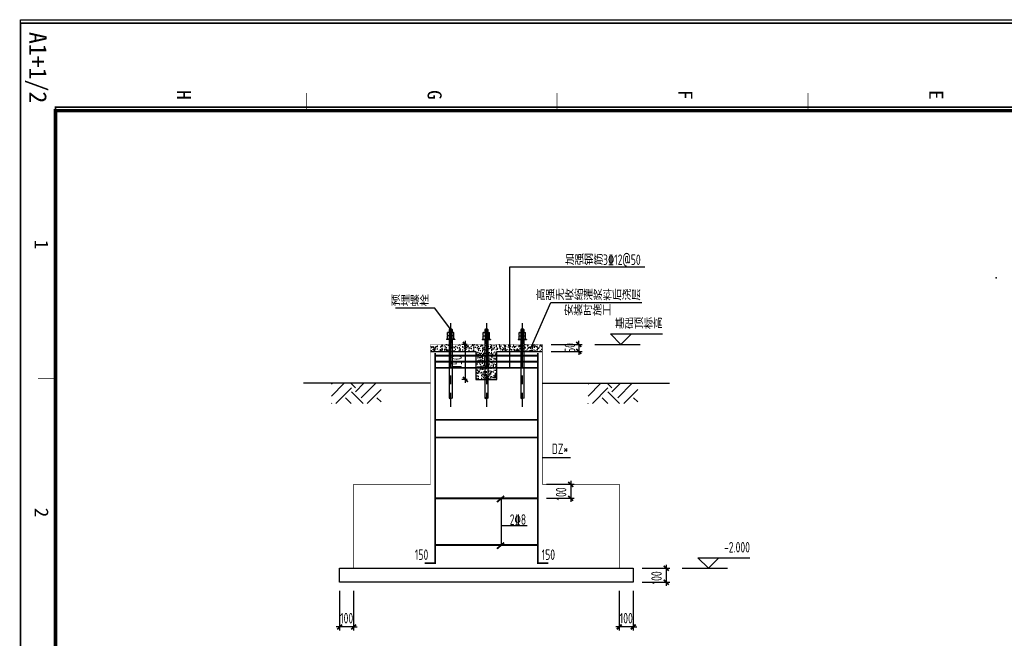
# Model space of a CAD drawing. Extents: x -294221 to 474257, y -25219 to 114942.
# Tile 25 of 69: x -58515 to -30347, y 97251 to 114942. Entities that reach past the tile are written whole.
import ezdxf
from ezdxf.enums import TextEntityAlignment as Align

# ---------------------------------------------------------------- set-up
doc = ezdxf.new("R2010")
doc.units = 0
doc.header["$LTSCALE"] = 1000
doc.linetypes.add('CENTER', pattern=[2, 1.25, -0.25, 0.25, -0.25])
for name, color, linetype in [('AXIS_DE', 253, 'CENTER'), ('BORDER', 7, 'Continuous'), ('COLU', 7, 'Continuous'), ('DIM', 3, 'Continuous'), ('THIN', 7, 'Continuous'), ('TXT', 12, 'Continuous'), ('承台', 2, 'Continuous'), ('文字', 7, 'Continuous'), ('柱', 2, 'Continuous')]:
    doc.layers.add(name, color=color, linetype=linetype)
doc.styles.add('QC_宋体', font='txt')
doc.styles.add('TSSD_Rein', font='Tssdeng.shx', dxfattribs={"width": 0.7, "bigfont": '@@tssdchn.shx'})
doc.dimstyles.new('TSSD_25_100', dxfattribs={"dimtxt": 400, "dimasz": 100, "dimexe": 100, "dimexo": 250, "dimgap": 100, "dimtad": 1, "dimdec": 0, "dimlfac": 0.25, "dimzin": 0, "dimdsep": 46, "dimtxsty": 'TSSD_Rein', "dimblk": 'ARCHTICK', "dimcen": 0, "dimdle": 100, "dimclrt": 7, "dimadec": 0, "dimazin": 0, "dimtfac": 1, "dimtdec": 0, "dimtix": 1, "dimtmove": 2, "dimatfit": 3, "dimldrblk": 'ARCHTICK', "dimfxl": 0, "dimtolj": 1, "dimtzin": 0, "dimarcsym": 0})

# ---------------------------------------------------------------- blocks, each defined once
blk = doc.blocks.new('_ArchTick')
at = {"color": 0, "linetype": 'ByBlock', "const_width": 0.5}
blk.add_lwpolyline([(-0.71, -0.71), (0.71, 0.71)], dxfattribs=at)
blk = doc.blocks.new('*D717')
at = {"layer": 'Defpoints', "color": 0}
for p in [(-49362, 98855), (-48962, 98855), (-49362, 97576)]:
    blk.add_point(p, dxfattribs=at)
at = {"layer": 'DIM', "color": 0, "lineweight": -2}
for p, q in [((-49362, 98605), (-49362, 97476)), ((-48962, 98605), (-48962, 97476)), ((-49362, 97576), (-49462, 97576)), ((-48962, 97576), (-49362, 97576)), ((-48962, 97576), (-48862, 97576))]:
    blk.add_line(p, q, dxfattribs=at)
at = {"layer": 'DIM', "color": 0, "lineweight": -2, "xscale": 100, "yscale": 100, "zscale": 100}
blk.add_blockref('_ArchTick', (-49362, 97576), dxfattribs=at)
at = {"layer": 'DIM', "color": 0, "lineweight": -2, "xscale": 100, "yscale": 100, "zscale": 100, "rotation": 180}
blk.add_blockref('_ArchTick', (-48962, 97576), dxfattribs=at)
at = {"layer": 'DIM', "color": 7, "insert": (-49162, 97826), "char_height": 300, "attachment_point": 5, "style": 'TSSD_Rein'}
blk.add_mtext('\\A1;100', dxfattribs=at)
blk = doc.blocks.new('*D718')
at = {"layer": 'Defpoints', "color": 0}
for p in [(-40962, 99255), (-40962, 98855), (-40020, 98855)]:
    blk.add_point(p, dxfattribs=at)
at = {"layer": 'DIM', "color": 0, "lineweight": -2}
for p, q in [((-40712, 99255), (-39920, 99255)), ((-40020, 99355), (-40020, 98755)), ((-40712, 98855), (-39920, 98855))]:
    blk.add_line(p, q, dxfattribs=at)
at = {"layer": 'DIM', "color": 0, "lineweight": -2, "xscale": 100, "yscale": 100, "zscale": 100}
for p, rotation in [((-40020, 99255), 90), ((-40020, 98855), 270)]:
    blk.add_blockref('_ArchTick', p, dxfattribs=dict(at, rotation=rotation))
at = {"layer": 'DIM', "color": 7, "insert": (-40295, 98980), "char_height": 300, "attachment_point": 5, "rotation": 90, "style": 'TSSD_Rein'}
blk.add_mtext('\\A1;100', dxfattribs=at)
blk = doc.blocks.new('*D719')
at = {"layer": 'Defpoints', "color": 0}
for p in [(-41362, 98855), (-40962, 98855), (-41362, 97576)]:
    blk.add_point(p, dxfattribs=at)
at = {"layer": 'DIM', "color": 0, "lineweight": -2}
for p, q in [((-41362, 98605), (-41362, 97476)), ((-40962, 98605), (-40962, 97476)), ((-41362, 97576), (-41462, 97576)), ((-40962, 97576), (-41362, 97576)), ((-40962, 97576), (-40862, 97576))]:
    blk.add_line(p, q, dxfattribs=at)
at = {"layer": 'DIM', "color": 0, "lineweight": -2, "xscale": 100, "yscale": 100, "zscale": 100}
blk.add_blockref('_ArchTick', (-41362, 97576), dxfattribs=at)
at = {"layer": 'DIM', "color": 0, "lineweight": -2, "xscale": 100, "yscale": 100, "zscale": 100, "rotation": 180}
blk.add_blockref('_ArchTick', (-40962, 97576), dxfattribs=at)
at = {"layer": 'DIM', "color": 7, "insert": (-41162, 97826), "char_height": 300, "attachment_point": 5, "style": 'TSSD_Rein'}
blk.add_mtext('\\A1;100', dxfattribs=at)
blk = doc.blocks.new('*D720')
at = {"layer": 'Defpoints', "color": 0}
for p in [(-43562, 105655), (-43562, 105455), (-42523, 105455)]:
    blk.add_point(p, dxfattribs=at)
at = {"layer": 'DIM', "color": 0, "lineweight": -2}
for p, q in [((-43312, 105655), (-42423, 105655)), ((-42523, 105655), (-42523, 105755)), ((-42523, 105655), (-42523, 105455)), ((-43312, 105455), (-42423, 105455)), ((-42523, 105455), (-42523, 105355))]:
    blk.add_line(p, q, dxfattribs=at)
at = {"layer": 'DIM', "color": 0, "lineweight": -2, "xscale": 100, "yscale": 100, "zscale": 100}
for p, rotation in [((-42523, 105655), 270), ((-42523, 105455), 90)]:
    blk.add_blockref('_ArchTick', p, dxfattribs=dict(at, rotation=rotation))
at = {"layer": 'DIM', "color": 7, "insert": (-42773, 105555), "char_height": 300, "attachment_point": 5, "rotation": 90, "style": 'TSSD_Rein'}
blk.add_mtext('\\A1;50', dxfattribs=at)
blk = doc.blocks.new('*D721')
at = {"layer": 'Defpoints', "color": 0}
for p in [(-45765, 105655), (-45462, 105655), (-45462, 104655)]:
    blk.add_point(p, dxfattribs=at)
at = {"layer": 'DIM', "color": 0, "lineweight": -2}
for p, q in [((-45712, 105655), (-45865, 105655)), ((-45765, 104555), (-45765, 105755)), ((-45712, 104655), (-45865, 104655))]:
    blk.add_line(p, q, dxfattribs=at)
at = {"layer": 'DIM', "color": 0, "lineweight": -2, "xscale": 100, "yscale": 100, "zscale": 100}
for p, rotation in [((-45765, 105655), 90), ((-45765, 104655), 270)]:
    blk.add_blockref('_ArchTick', p, dxfattribs=dict(at, rotation=rotation))
at = {"layer": 'DIM', "color": 7, "insert": (-46015, 105155), "char_height": 300, "attachment_point": 5, "rotation": 90, "style": 'TSSD_Rein'}
blk.add_mtext('\\A1;150', dxfattribs=at)
blk = doc.blocks.new('*D722')
at = {"layer": 'Defpoints', "color": 0}
for p in [(-43693, 101655), (-43693, 101255), (-42751, 101255)]:
    blk.add_point(p, dxfattribs=at)
at = {"layer": 'DIM', "color": 0, "lineweight": -2}
for p, q in [((-42751, 101755), (-42751, 101155)), ((-43443, 101655), (-42651, 101655)), ((-43443, 101255), (-42651, 101255))]:
    blk.add_line(p, q, dxfattribs=at)
at = {"layer": 'DIM', "color": 0, "lineweight": -2, "xscale": 100, "yscale": 100, "zscale": 100}
for p, rotation in [((-42751, 101655), 90), ((-42751, 101255), 270)]:
    blk.add_blockref('_ArchTick', p, dxfattribs=dict(at, rotation=rotation))
at = {"layer": 'DIM', "color": 7, "insert": (-43026, 101380), "char_height": 300, "attachment_point": 5, "rotation": 90, "style": 'TSSD_Rein'}
blk.add_mtext('\\A1;100', dxfattribs=at)
blk = doc.blocks.new('A1+0.5E图框')
for points, const_width in [([(0, 0), (1261, 0), (1261, 594), (0, 594)], 0.5), ([(25, 10), (1251, 10), (1251, 584), (25, 584)], 1)]:
    blk.add_lwpolyline(points, close=True, dxfattribs=dict(const_width=const_width))
at = {"const_width": 0.2}
for points in [[(25, 225.25), (20, 225.25)], [(25, 153.5), (20, 153.5)], [(25, 81.75), (20, 81.75)], [(101.62, 10), (101.62, 5)]]:
    blk.add_lwpolyline(points, dxfattribs=at)
at = {"style": 'QC_宋体'}
for s, p in [('E', (20.5, 261.96)), ('F', (20.5, 190.21)), ('G', (20.5, 118.46)), ('H', (20.5, 46.71)), ('1', (63.31, 6)), ('2', (139.94, 6))]:
    blk.add_text(s, height=4, dxfattribs=at).set_placement(p, align=Align.MIDDLE_CENTER)
at = {"layer": 'Defpoints', "color": 6, "style": 'QC_宋体'}
blk.add_text('A1+1/2', height=5, dxfattribs=at).set_placement((2.5, 2.5))

msp = doc.modelspace()

# ---------------------------------------------------------------- hatches: boundary and pattern name
at = {"linetype": 'ByBlock'}
h = msp.add_hatch(dxfattribs=at)
h.set_pattern_fill('AR-CONC', color=256, scale=1.957439, style=0)
h.set_pattern_definition([(50, (-4862917.4, 2394778.5), (182.184669, -15.9390855), [19.05, -209.55]), (355, (-4862917.4, 2394778.5), (-35.242826, 191.056643), [15.24, -167.64]), (100.451, (-4862902.22, 2394777.17), (146.9425017, 175.116688), [16.19, -178.09]), (46.1842, (-4862917.4, 2394829.3), (271.079041, -42.042328), [28.575, -314.325]), (96.6356, (-4862894.8, 2394825.8), (237.404234, 247.425556), [24.285, -267.135]), (351.184, (-4862917.4, 2394829.3), (237.404606, 247.425118), [22.86, -251.46]), (21, (-4862892, 2394816.6), (151.61488, -102.2655185), [19.05, -209.55]), (326, (-4862892, 2394816.6), (61.8020283, 184.187966), [15.24, -167.64]), (71.4514, (-4862879.36, 2394808.07), (213.416491, 81.922858), [16.19, -178.09]), (37.5, (-4862917.4, 2394778.495), (3.08860325, 84.5550389), [0, -165.608, 0, -170.18, 0, -168.275]), (7.5, (-4862917.4, 2394778.495), (66.8196625, 100.1805748), [0, -97.028, 0, -161.798, 0, -64.135]), (327.5, (-4862974.04, 2394778.495), (135.5905952, -5.728744), [0, -63.5, 0, -198.12, 0, -262.89]), (317.5, (-4862999.44, 2394778.5), (148.1291814, 25.426491), [0, -82.55, 0, -131.572, 0, -186.69])])
h.paths.add_polyline_path([(-45462.454, 104654.588), (-44862.454, 104654.588), (-44862.454, 105454.588), (-43562.454, 105454.588), (-43562.454, 105654.588), (-46762.454, 105654.588), (-46762.454, 105454.588), (-45462.454, 105454.588)])
h = msp.add_hatch()
h.set_pattern_fill('EARTH', color=0, scale=195.743931, angle=45)
h.set_pattern_definition([(45, (-4915875.54, 2558265.93), (6e-14, 898.02561), [635, -635]), (45, (-4916043.9, 2558434.3), (6e-14, 898.02561), [635, -635]), (45, (-4916212.3, 2558602.7), (6e-14, 898.02561), [635, -635]), (135, (-4916212.3, 2558714.95), (-898.02561, 6e-14), [635, -635]), (135, (-4916043.9, 2558883.3), (-898.02561, 6e-14), [635, -635]), (135, (-4915875.54, 2559051.7), (-898.02561, 6e-14), [635, -635])])
h.paths.add_polyline_path([(-48175.536, 104544.588), (-49595.536, 104544.588), (-49595.536, 103965.935), (-48175.536, 103965.935)])
h = msp.add_hatch()
h.set_pattern_fill('EARTH', color=0, scale=195.743931, angle=45)
h.set_pattern_definition([(45, (-4908535.54, 2558265.93), (6e-14, 898.02561), [635, -635]), (45, (-4908703.9, 2558434.3), (6e-14, 898.02561), [635, -635]), (45, (-4908872.3, 2558602.7), (6e-14, 898.02561), [635, -635]), (135, (-4908872.3, 2558714.95), (-898.02561, 6e-14), [635, -635]), (135, (-4908703.9, 2558883.3), (-898.02561, 6e-14), [635, -635]), (135, (-4908535.54, 2559051.7), (-898.02561, 6e-14), [635, -635])])
h.paths.add_polyline_path([(-40835.536, 104544.588), (-42255.536, 104544.588), (-42255.536, 103965.935), (-40835.536, 103965.935)])

# ---------------------------------------------------------------- linework, layer by layer
at = {"color": 0}
for p, q in [((-44495.251, 104988.376), (-44495.251, 107875.534)), ((-44495.251, 107875.534), (-40634.916, 107875.534)), ((-42065.536, 105654.872), (-40765.536, 105654.872)), ((-46762.454, 104544.588), (-50399.372, 104544.588)), ((-43562.454, 104544.588), (-39925.536, 104544.588)), ((-39562.847, 99254.872), (-38262.847, 99254.872))]:
    msp.add_line(p, q, dxfattribs=at)
at = {"linetype": 'ByBlock'}
for p, q in [((-43903.145, 105525.705), (-43319.829, 106854.414)), ((-43319.829, 106854.414), (-40717.755, 106854.414)), ((-46635.522, 106691.339), (-47765.938, 106691.339)), ((-46187.511, 106089.214), (-46635.522, 106691.339)), ((-46762.454, 105454.588), (-45462.454, 105454.588)), ((-44862.454, 105454.588), (-43562.454, 105454.588))]:
    msp.add_line(p, q, dxfattribs=at)
at = {"color": 6, "linetype": 'ByBlock'}
for p, q in [((-46268.085, 105998.37), (-46278.822, 105992.171)), ((-46278.822, 105907.933), (-46278.822, 105992.171)), ((-46107.009, 105998.37), (-46268.085, 105998.37)), ((-46235.872, 105998.37), (-46225.135, 105987.633)), ((-46235.872, 105901.733), (-46225.135, 105912.471)), ((-46231.462, 106078.669), (-46231.462, 105998.37)), ((-46225.135, 106079.741), (-46225.135, 105998.37)), ((-46225.135, 105987.633), (-46214.398, 105998.37)), ((-46225.135, 105987.633), (-46225.135, 105912.471)), ((-46225.135, 105912.471), (-46214.398, 105901.733)), ((-46154.176, 106074.137), (-46220.917, 106074.137)), ((-46154.176, 106054.617), (-46220.917, 106054.617)), ((-46154.176, 106035.097), (-46220.917, 106035.097)), ((-46154.176, 106015.578), (-46220.917, 106015.578)), ((-46218.808, 106087.345), (-46218.808, 106080.069)), ((-46158.83, 106078.669), (-46216.264, 106078.669)), ((-46160.696, 105998.37), (-46149.958, 105987.633)), ((-46160.696, 105901.733), (-46149.958, 105912.471)), ((-46156.285, 106087.345), (-46156.285, 106080.069)), ((-46149.958, 106079.741), (-46149.958, 105998.37)), ((-46149.958, 105987.633), (-46139.221, 105998.37)), ((-46149.958, 105987.633), (-46149.958, 105912.471)), ((-46149.958, 105912.471), (-46139.221, 105901.733)), ((-46143.632, 106078.669), (-46143.632, 105998.37)), ((-46107.009, 105998.37), (-46096.271, 105992.171)), ((-46096.271, 105907.933), (-46096.271, 105992.171)), ((-45242.992, 105999.356), (-45253.729, 105993.156)), ((-45253.729, 105908.918), (-45253.729, 105993.156)), ((-45242.992, 105999.356), (-45081.916, 105999.356)), ((-45200.042, 105988.618), (-45210.78, 105999.356)), ((-45200.042, 105913.456), (-45210.78, 105902.719)), ((-45206.369, 106079.655), (-45206.369, 105999.356)), ((-45200.042, 106080.727), (-45200.042, 105999.356)), ((-45189.305, 105999.356), (-45200.042, 105988.618)), ((-45200.042, 105988.618), (-45200.042, 105913.456)), ((-45189.305, 105902.719), (-45200.042, 105913.456)), ((-45195.824, 106075.123), (-45129.083, 106075.123)), ((-45195.824, 106055.603), (-45129.083, 106055.603)), ((-45195.824, 106036.083), (-45129.083, 106036.083)), ((-45195.824, 106016.563), (-45129.083, 106016.563)), ((-45193.716, 106088.331), (-45193.716, 106081.055)), ((-45191.171, 106079.655), (-45133.737, 106079.655)), ((-45124.865, 105988.618), (-45135.603, 105999.356)), ((-45124.865, 105913.456), (-45135.603, 105902.719)), ((-45131.192, 106088.331), (-45131.192, 106081.055)), ((-45124.865, 106080.727), (-45124.865, 105999.356)), ((-45114.128, 105999.356), (-45124.865, 105988.618)), ((-45124.865, 105988.618), (-45124.865, 105913.456)), ((-45114.128, 105902.719), (-45124.865, 105913.456)), ((-45118.539, 106079.655), (-45118.539, 105999.356)), ((-45081.916, 105999.356), (-45071.178, 105993.156)), ((-45071.178, 105908.918), (-45071.178, 105993.156)), ((-44218.085, 105998.37), (-44228.822, 105992.171)), ((-44228.822, 105907.933), (-44228.822, 105992.171)), ((-44218.085, 105998.37), (-44057.009, 105998.37)), ((-44175.135, 105987.633), (-44185.872, 105998.37)), ((-44175.135, 105912.471), (-44185.872, 105901.733)), ((-44181.462, 106078.669), (-44181.462, 105998.37)), ((-44175.135, 106079.741), (-44175.135, 105998.37)), ((-44164.398, 105998.37), (-44175.135, 105987.633)), ((-44175.135, 105987.633), (-44175.135, 105912.471)), ((-44164.398, 105901.733), (-44175.135, 105912.471)), ((-44170.917, 106074.137), (-44104.176, 106074.137)), ((-44170.917, 106054.617), (-44104.176, 106054.617)), ((-44170.917, 106035.097), (-44104.176, 106035.097)), ((-44170.917, 106015.578), (-44104.176, 106015.578)), ((-44168.808, 106087.345), (-44168.808, 106080.069)), ((-44166.264, 106078.669), (-44108.83, 106078.669)), ((-44099.958, 105987.633), (-44110.696, 105998.37)), ((-44099.958, 105912.471), (-44110.696, 105901.733)), ((-44106.285, 106087.345), (-44106.285, 106080.069)), ((-44099.958, 106079.741), (-44099.958, 105998.37)), ((-44089.221, 105998.37), (-44099.958, 105987.633)), ((-44099.958, 105987.633), (-44099.958, 105912.471)), ((-44089.221, 105901.733), (-44099.958, 105912.471)), ((-44093.632, 106078.669), (-44093.632, 105998.37)), ((-44057.009, 105998.37), (-44046.271, 105992.171)), ((-44046.271, 105907.933), (-44046.271, 105992.171)), ((-46067.096, 105805.097), (-46307.997, 105805.097)), ((-46307.997, 105805.097), (-46307.997, 105792.793)), ((-46067.096, 105792.793), (-46307.997, 105792.793)), ((-46268.085, 105901.733), (-46278.822, 105907.933)), ((-46268.085, 105901.733), (-46278.822, 105895.534)), ((-46278.822, 105805.097), (-46278.822, 105895.534)), ((-46096.271, 105805.097), (-46278.822, 105805.097)), ((-46107.009, 105901.733), (-46268.085, 105901.733)), ((-46107.009, 105901.733), (-46268.085, 105901.733)), ((-46235.872, 105901.733), (-46225.135, 105890.996)), ((-46231.462, 105792.793), (-46232.33, 104117.943)), ((-46225.135, 105890.996), (-46214.398, 105901.733)), ((-46225.135, 105890.996), (-46225.135, 105805.097)), ((-46225.135, 105792.793), (-46225.135, 105690.458)), ((-46154.176, 105788.261), (-46220.917, 105788.261)), ((-46154.176, 105768.741), (-46220.917, 105768.741)), ((-46154.176, 105749.221), (-46220.917, 105749.221)), ((-46154.176, 105729.702), (-46220.917, 105729.702)), ((-46154.176, 105710.182), (-46220.917, 105710.182)), ((-46154.176, 105690.662), (-46220.917, 105690.662)), ((-46160.696, 105901.733), (-46149.958, 105890.996)), ((-46149.958, 105890.996), (-46139.221, 105901.733)), ((-46149.958, 105890.996), (-46149.958, 105805.097)), ((-46149.958, 105792.793), (-46149.958, 105690.458)), ((-46143.632, 105792.793), (-46144.749, 104117.884)), ((-46107.009, 105901.733), (-46096.271, 105907.933)), ((-46107.009, 105901.733), (-46096.271, 105895.534)), ((-46096.271, 105805.097), (-46096.271, 105895.534)), ((-46067.096, 105805.097), (-46067.096, 105792.793)), ((-45282.905, 105806.082), (-45042.003, 105806.082)), ((-45282.905, 105806.082), (-45282.905, 105793.779)), ((-45282.905, 105793.779), (-45042.003, 105793.779)), ((-45242.992, 105902.719), (-45253.729, 105908.918)), ((-45242.992, 105902.719), (-45253.729, 105896.52)), ((-45253.729, 105806.082), (-45253.729, 105896.52)), ((-45253.729, 105806.082), (-45071.178, 105806.082)), ((-45242.992, 105902.719), (-45081.916, 105902.719)), ((-45242.992, 105902.719), (-45081.916, 105902.719)), ((-45200.042, 105891.982), (-45210.78, 105902.719)), ((-45206.369, 105793.779), (-45205.251, 104118.87)), ((-45189.305, 105902.719), (-45200.042, 105891.982)), ((-45200.042, 105891.982), (-45200.042, 105806.082)), ((-45200.042, 105793.779), (-45200.042, 105691.443)), ((-45195.824, 105789.247), (-45129.083, 105789.247)), ((-45195.824, 105769.727), (-45129.083, 105769.727)), ((-45195.824, 105750.207), (-45129.083, 105750.207)), ((-45195.824, 105730.687), (-45129.083, 105730.687)), ((-45195.824, 105711.167), (-45129.083, 105711.167)), ((-45195.824, 105691.648), (-45129.083, 105691.648)), ((-45124.865, 105891.982), (-45135.603, 105902.719)), ((-45114.128, 105902.719), (-45124.865, 105891.982)), ((-45124.865, 105891.982), (-45124.865, 105806.082)), ((-45124.865, 105793.779), (-45124.865, 105691.443)), ((-45118.539, 105793.779), (-45117.671, 104118.929)), ((-45081.916, 105902.719), (-45071.178, 105908.918)), ((-45081.916, 105902.719), (-45071.178, 105896.52)), ((-45071.178, 105806.082), (-45071.178, 105896.52)), ((-45042.003, 105806.082), (-45042.003, 105793.779)), ((-44257.997, 105805.097), (-44017.096, 105805.097)), ((-44257.997, 105805.097), (-44257.997, 105792.793)), ((-44257.997, 105792.793), (-44017.096, 105792.793)), ((-44218.085, 105901.733), (-44228.822, 105907.933)), ((-44218.085, 105901.733), (-44228.822, 105895.534)), ((-44228.822, 105805.097), (-44228.822, 105895.534)), ((-44228.822, 105805.097), (-44046.271, 105805.097)), ((-44218.085, 105901.733), (-44057.009, 105901.733)), ((-44218.085, 105901.733), (-44057.009, 105901.733)), ((-44175.135, 105890.996), (-44185.872, 105901.733)), ((-44181.462, 105792.793), (-44180.344, 104117.884)), ((-44164.398, 105901.733), (-44175.135, 105890.996)), ((-44175.135, 105890.996), (-44175.135, 105805.097)), ((-44175.135, 105792.793), (-44175.135, 105690.458)), ((-44170.917, 105788.261), (-44104.176, 105788.261)), ((-44170.917, 105768.741), (-44104.176, 105768.741)), ((-44170.917, 105749.221), (-44104.176, 105749.221)), ((-44170.917, 105729.702), (-44104.176, 105729.702)), ((-44170.917, 105710.182), (-44104.176, 105710.182)), ((-44170.917, 105690.662), (-44104.176, 105690.662)), ((-44099.958, 105890.996), (-44110.696, 105901.733)), ((-44089.221, 105901.733), (-44099.958, 105890.996)), ((-44099.958, 105890.996), (-44099.958, 105805.097)), ((-44099.958, 105792.793), (-44099.958, 105690.458)), ((-44093.632, 105792.793), (-44092.764, 104117.943)), ((-44057.009, 105901.733), (-44046.271, 105907.933)), ((-44057.009, 105901.733), (-44046.271, 105895.534)), ((-44046.271, 105805.097), (-44046.271, 105895.534)), ((-44017.096, 105805.097), (-44017.096, 105792.793))]:
    msp.add_line(p, q, dxfattribs=at)
at = {"color": 3}
msp.add_line((-42753.966, 102415.793), (-43562.454, 102415.793), dxfattribs=at)
for p, q in [((-44742.818, 101254.588), (-44742.818, 99920.37)), ((-44742.818, 100473.352), (-44001.515, 100473.352))]:
    msp.add_line(p, q)
at = {"color": 1, "const_width": 50}
for points in [[(-46631.662, 105411.748), (-46631.662, 99401.898), (-46928.66, 99401.898)], [(-46631.662, 105334.45), (-43693.245, 105334.45)], [(-43693.245, 105411.748), (-43693.245, 99401.898), (-43396.247, 99401.898)], [(-46631.662, 105161.413), (-43693.245, 105161.413)], [(-46631.662, 104988.376), (-43693.245, 104988.376)], [(-46631.662, 103497.261), (-43693.245, 103497.261)], [(-46631.662, 102997.261), (-43693.245, 102997.261)], [(-46631.662, 101254.588), (-43693.245, 101254.588)], [(-46631.662, 99920.37), (-43693.245, 99920.37)]]:
    msp.add_lwpolyline(points, dxfattribs=at)
at = {"linetype": 'ByBlock'}
msp.add_lwpolyline([(-45462.454, 105454.588), (-45462.454, 104654.588), (-44862.454, 104654.588), (-44862.454, 105454.588)], dxfattribs=at)
at = {"color": 6, "linetype": 'ByBlock'}
for points in [[(-46144.748, 104117.884, -0.4), (-46188.663, 104117.914, 0.402281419), (-46232.33, 104117.943, 0.402283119), (-46188.663, 104117.914, -0.4)], [(-45117.669, 104118.929, -0.4), (-45161.584, 104118.958, 0.402281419), (-45205.251, 104118.987, 0.402283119), (-45161.584, 104118.958, -0.4)], [(-44092.762, 104117.943, -0.4), (-44136.677, 104117.972, 0.402281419), (-44180.344, 104118.001, 0.402283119), (-44136.677, 104117.972, -0.4)]]:
    msp.add_lwpolyline(points, format="xyb", dxfattribs=at)
at = {"const_width": 50}
for points in [[(-44861.216, 101147.505), (-44653.678, 101323.493)], [(-44861.216, 99813.288), (-44653.678, 99989.276)]]:
    msp.add_lwpolyline(points, dxfattribs=at)
msp.add_lwpolyline([(-49362.454, 99254.588), (-40962.454, 99254.588), (-40962.454, 98854.588), (-49362.454, 98854.588)], close=True)
at = {"color": 6, "linetype": 'ByBlock'}
for centre, radius, start, end in [((-46219.113, 106024.932), 55.138, 89.6832749, 102.9413923), ((-46221.165, 106035.589), 38.549, 89.6314136, 105.4913688), ((-46221.165, 106016.069), 38.549, 89.6314136, 105.4913688), ((-46221.165, 105996.549), 38.549, 89.6314136, 105.4913688), ((-46221.165, 105977.029), 38.549, 89.6314136, 105.4913688), ((-46187.547, 105826.767), 262.447, 83.1588653, 96.8411347), ((-46214.568, 106084.765), 6.327, 227.9193978, 254.4572751), ((-46160.525, 106084.765), 6.327, 285.5427249, 312.0806022), ((-46155.98, 106024.932), 55.138, 77.0586077, 90.3167251), ((-46153.928, 106035.589), 38.549, 74.5086312, 90.3685864), ((-46153.928, 106016.069), 38.549, 74.5086312, 90.3685864), ((-46153.928, 105996.549), 38.549, 74.5086312, 90.3685864), ((-46153.928, 105977.029), 38.549, 74.5086312, 90.3685864), ((-45194.02, 106025.918), 55.138, 89.6832749, 102.9413923), ((-45196.072, 106036.574), 38.549, 89.6314136, 105.4913688), ((-45196.072, 106017.054), 38.549, 89.6314136, 105.4913688), ((-45196.072, 105997.535), 38.549, 89.6314136, 105.4913688), ((-45196.072, 105978.015), 38.549, 89.6314136, 105.4913688), ((-45162.454, 105827.753), 262.447, 83.1588653, 96.8411347), ((-45189.476, 106085.75), 6.327, 227.9193978, 254.4572751), ((-45135.432, 106085.75), 6.327, 285.5427249, 312.0806022), ((-45130.887, 106025.918), 55.138, 77.0586077, 90.3167251), ((-45128.835, 106036.574), 38.549, 74.5086312, 90.3685864), ((-45128.835, 106017.054), 38.549, 74.5086312, 90.3685864), ((-45128.835, 105997.535), 38.549, 74.5086312, 90.3685864), ((-45128.835, 105978.015), 38.549, 74.5086312, 90.3685864), ((-44169.113, 106024.932), 55.138, 89.6832749, 102.9413923), ((-44171.165, 106035.589), 38.549, 89.6314136, 105.4913688), ((-44171.165, 106016.069), 38.549, 89.6314136, 105.4913688), ((-44171.165, 105996.549), 38.549, 89.6314136, 105.4913688), ((-44171.165, 105977.029), 38.549, 89.6314136, 105.4913688), ((-44137.547, 105826.767), 262.447, 83.1588653, 96.8411347), ((-44164.568, 106084.765), 6.327, 227.9193978, 254.4572751), ((-44110.525, 106084.765), 6.327, 285.5427249, 312.0806022), ((-44105.98, 106024.932), 55.138, 77.0586077, 90.3167251), ((-44103.928, 106035.589), 38.549, 74.5086312, 90.3685864), ((-44103.928, 106016.069), 38.549, 74.5086312, 90.3685864), ((-44103.928, 105996.549), 38.549, 74.5086312, 90.3685864), ((-44103.928, 105977.029), 38.549, 74.5086312, 90.3685864), ((-46221.165, 105749.713), 38.549, 89.6314136, 105.4913688), ((-46221.165, 105730.193), 38.549, 89.6314136, 105.4913688), ((-46221.165, 105710.673), 38.549, 89.6314136, 105.4913688), ((-46221.165, 105691.153), 38.549, 89.6314136, 105.4913688), ((-46221.165, 105671.633), 38.549, 89.6314136, 105.4913688), ((-46221.165, 105652.113), 38.549, 89.6314136, 105.4913688), ((-46153.928, 105749.713), 38.549, 74.5086312, 90.3685864), ((-46153.928, 105730.193), 38.549, 74.5086312, 90.3685864), ((-46153.928, 105710.673), 38.549, 74.5086312, 90.3685864), ((-46153.928, 105691.153), 38.549, 74.5086312, 90.3685864), ((-46153.928, 105671.633), 38.549, 74.5086312, 90.3685864), ((-46153.928, 105652.113), 38.549, 74.5086312, 90.3685864), ((-45196.072, 105750.698), 38.549, 89.6314136, 105.4913688), ((-45196.072, 105731.178), 38.549, 89.6314136, 105.4913688), ((-45196.072, 105711.659), 38.549, 89.6314136, 105.4913688), ((-45196.072, 105692.139), 38.549, 89.6314136, 105.4913688), ((-45196.072, 105672.619), 38.549, 89.6314136, 105.4913688), ((-45196.072, 105653.099), 38.549, 89.6314136, 105.4913688), ((-45128.835, 105750.698), 38.549, 74.5086312, 90.3685864), ((-45128.835, 105731.178), 38.549, 74.5086312, 90.3685864), ((-45128.835, 105711.659), 38.549, 74.5086312, 90.3685864), ((-45128.835, 105692.139), 38.549, 74.5086312, 90.3685864), ((-45128.835, 105672.619), 38.549, 74.5086312, 90.3685864), ((-45128.835, 105653.099), 38.549, 74.5086312, 90.3685864), ((-44171.165, 105749.713), 38.549, 89.6314136, 105.4913688), ((-44171.165, 105730.193), 38.549, 89.6314136, 105.4913688), ((-44171.165, 105710.673), 38.549, 89.6314136, 105.4913688), ((-44171.165, 105691.153), 38.549, 89.6314136, 105.4913688), ((-44171.165, 105671.633), 38.549, 89.6314136, 105.4913688), ((-44171.165, 105652.113), 38.549, 89.6314136, 105.4913688), ((-44103.928, 105749.713), 38.549, 74.5086312, 90.3685864), ((-44103.928, 105730.193), 38.549, 74.5086312, 90.3685864), ((-44103.928, 105710.673), 38.549, 74.5086312, 90.3685864), ((-44103.928, 105691.153), 38.549, 74.5086312, 90.3685864), ((-44103.928, 105671.633), 38.549, 74.5086312, 90.3685864), ((-44103.928, 105652.113), 38.549, 74.5086312, 90.3685864)]:
    msp.add_arc(centre, radius, start, end, dxfattribs=at)
at = {"layer": 'AXIS_DE'}
for p, q in [((-46187.547, 106267.202), (-46187.547, 103866.447)), ((-45162.454, 106268.187), (-45162.454, 103867.433)), ((-44137.547, 106267.202), (-44137.547, 103866.447))]:
    msp.add_line(p, q, dxfattribs=at)
at = {"layer": 'BORDER'}
msp.add_lwpolyline([(-58489.896, -11257.991), (-58489.896, 114942.009), (910.104, 114942.009), (910.104, -11257.991)], close=True, dxfattribs=at)
at = {"layer": 'BORDER', "const_width": 50}
msp.add_lwpolyline([(-57489.896, -10257.991), (-57489.896, 112442.009), (-89.896, 112442.009), (-89.896, -10257.991)], close=True, dxfattribs=at)
at = {"layer": 'COLU'}
msp.add_point((-30577.499, 107561.37, -4116055.252), dxfattribs=at)
at = {"layer": 'THIN'}
for p, q in [((-41313.648, 105654.872), (-41613.648, 105954.872)), ((-41613.648, 105954.872), (-41013.648, 105954.872)), ((-41313.648, 105654.872), (-41013.648, 105954.872)), ((-41013.648, 105954.872), (-40125.186, 105954.872)), ((-38810.959, 99254.872), (-39110.959, 99554.872)), ((-39110.959, 99554.872), (-38510.959, 99554.872)), ((-38810.959, 99254.872), (-38510.959, 99554.872)), ((-38510.959, 99554.872), (-37622.498, 99554.872))]:
    msp.add_line(p, q, dxfattribs=at)
at = {"layer": '承台', "color": 30, "linetype": 'ByBlock', "const_width": 15}
for points in [[(-46762.454, 101654.588), (-47862.454, 101654.588), (-47862.454, 101654.588), (-48962.454, 101654.588), (-48962.454, 99254.588)], [(-43562.454, 101654.588), (-42462.454, 101654.588), (-42462.454, 101654.588), (-41362.454, 101654.588), (-41362.454, 99254.588)]]:
    msp.add_lwpolyline(points, dxfattribs=at)
at = {"layer": '柱', "color": 2, "const_width": 15}
msp.add_lwpolyline([(-43562.454, 101654.588), (-43562.454, 105654.588), (-46762.454, 105654.588), (-46762.454, 101654.588)], dxfattribs=at)

# ---------------------------------------------------------------- block references
at = {"xscale": 100, "yscale": 100, "zscale": 100, "rotation": 270}
msp.add_blockref('A1+0.5E图框', (-58489.896, 114842.009), dxfattribs=at)

# ---------------------------------------------------------------- texts
at = {"layer": 'TXT', "color": 7, "style": 'TSSD_Rein', "width": 0.7}
msp.add_text('150', height=300, dxfattribs=at).set_placement((-47209.594, 99492.949))
at = {"layer": '文字', "linetype": 'Continuous', "style": 'TSSD_Rein', "width": 0.7}
for s, p in [('加强钢筋3\x8412@50', (-40749.164, 107928.441)), ('预埋螺栓', (-46806.791, 106755.409)), ('高强无收缩灌浆料后浇层', (-40749.164, 106918.484)), ('安装时施工', (-41585.982, 106480.697))]:
    msp.add_text(s, height=300, dxfattribs=at).set_placement(p, align=Align.RIGHT)
at = {"layer": '文字', "color": 2, "linetype": 'Continuous', "style": 'TSSD_Rein', "width": 0.7}
for s, p in [('基础顶标高', (-40125.186, 106014.872)), ('-2.000', (-37622.498, 99614.872))]:
    msp.add_text(s, height=300, dxfattribs=at).set_placement(p, align=Align.BOTTOM_RIGHT)
at = {"layer": '文字', "linetype": 'Continuous', "style": 'TSSD_Rein', "width": 0.7}
for s, p in [('DZ*', (-43290.758, 102518.476)), ('2\x848', (-44495.049, 100496.324)), ('150', (-43582.562, 99492.949))]:
    msp.add_text(s, height=300, dxfattribs=at).set_placement(p)

# ---------------------------------------------------------------- dimensions: what is measured, and where the dimension line sits
at = {"layer": 'DIM'}
dim = msp.add_linear_dim(base=(-45764.876, 105654.588), p1=(-45462.454, 104654.588), p2=(-45462.454, 105654.588), angle=90, text='150', dimstyle='TSSD_25_100', override={"dimtxt": 300, "dimlfac": 0.25}, dxfattribs=at)
dim.commit()
dim.dimension.update_dxf_attribs({"geometry": '*D721', "text_midpoint": (-46014.876, 105154.588)})
dim = msp.add_linear_dim(base=(-42522.757, 105454.588), p1=(-43562.454, 105654.588), p2=(-43562.454, 105454.588), angle=90, dimstyle='TSSD_25_100', override={"dimtxt": 300, "dimlfac": 0.25}, dxfattribs=at)
dim.commit()
dim.dimension.update_dxf_attribs({"geometry": '*D720', "text_midpoint": (-42772.757, 105554.588)})
for base, p1, p2, picture, middle in [((-42750.86, 101254.588), (-43693.245, 101654.588), (-43693.245, 101254.588), '*D722', (-43025.86, 101380.009)), ((-40020.068, 98854.588), (-40962.454, 99254.588), (-40962.454, 98854.588), '*D718', (-40295.068, 98980.009))]:
    dim = msp.add_linear_dim(base=base, p1=p1, p2=p2, angle=90, dimstyle='TSSD_25_100', override={"dimtxt": 300, "dimlfac": 0.25}, dxfattribs=at)
    dim.commit()
    dim.dimension.update_dxf_attribs({"geometry": picture, "text_midpoint": middle, "dimtype": 160})
for base, p1, p2, picture, middle in [((-49362.454, 97575.935), (-48962.454, 98854.588), (-49362.454, 98854.588), '*D717', (-49162.454, 97825.935)), ((-41362.454, 97575.935), (-40962.454, 98854.588), (-41362.454, 98854.588), '*D719', (-41162.454, 97825.935))]:
    dim = msp.add_linear_dim(base=base, p1=p1, p2=p2, dimstyle='TSSD_25_100', override={"dimtxt": 300, "dimlfac": 0.25}, dxfattribs=at)
    dim.commit()
    dim.dimension.update_dxf_attribs({"geometry": picture, "text_midpoint": middle})

doc.saveas('drawing.dxf')
